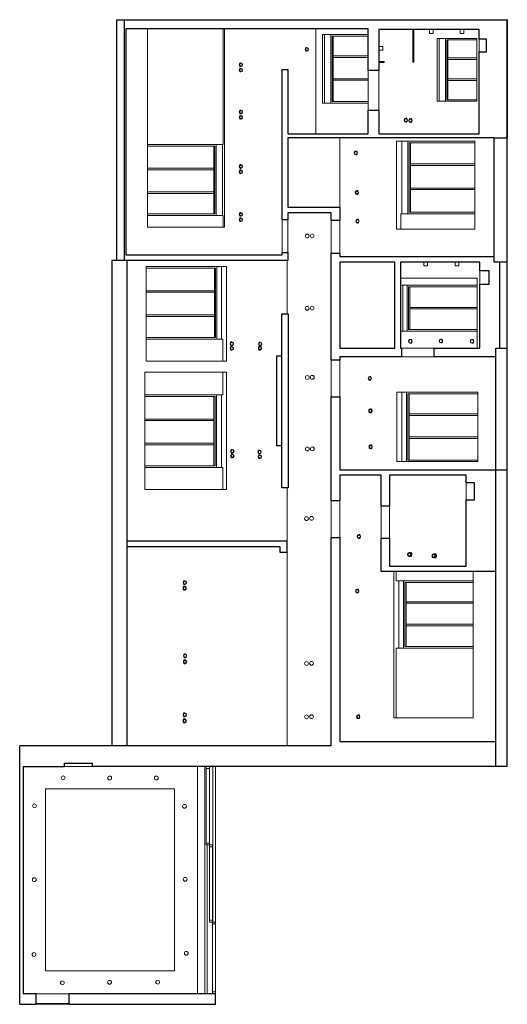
# Model space of a CAD drawing. Header units: millimetres. Extents: x -7880 to 4897, y -1412 to 24411.
import ezdxf

# ---------------------------------------------------------------- set-up
doc = ezdxf.new("R2010")
doc.units = ezdxf.units.MM
for name, color, linetype, lineweight in [('A-CLNG-____-MCUT', 7, 'Continuous', 25), ('A-CLNG-____-OTLN', 7, 'Continuous', 9), ('A-GLAZ-____-OTLN', 7, 'Continuous', 9), ('A-GLAZ-CURT-MCUT', 7, 'Continuous', 18), ('A-GLAZ-CURT-OTLN', 7, 'Continuous', 9), ('A-GLAZ-CWMG-OTLN', 7, 'Continuous', 9), ('A-WALL-____-MCUT', 7, 'Continuous', 25), ('A-WALL-____-OTLN', 7, 'Continuous', 9), ('E-LITE-EQPM-OTLN', 7, 'Continuous', 9), ('I-WALL-____-MCUT', 7, 'Continuous', 25), ('I-WALL-____-OTLN', 7, 'Continuous', 9)]:
    doc.layers.add(name, color=color, linetype=linetype, lineweight=lineweight)

# ---------------------------------------------------------------- blocks, each defined once
blk = doc.blocks.new('System Panel - Glazed 3-939093-Existing Ceiling Plan - Level 4')
at = {"layer": 'A-GLAZ-CURT-MCUT'}
for p, q in [((-427, -13), (-427, 13)), ((-427, 13), (427, 13)), ((427, 13), (427, -13)), ((427, -13), (-427, -13))]:
    blk.add_line(p, q, dxfattribs=at)
blk = doc.blocks.new('System Panel - Glazed 3-939094-Existing Ceiling Plan - Level 4')
at = {"layer": 'A-GLAZ-CURT-MCUT'}
for p, q in [((-71, -13), (-71, 13)), ((-71, 13), (71, 13)), ((71, 13), (71, -13)), ((71, -13), (-71, -13))]:
    blk.add_line(p, q, dxfattribs=at)
blk = doc.blocks.new('Rectangular Mullion - 50 x 80mm-850837-Existing Ceiling Plan - Level 4')
at = {"layer": 'A-GLAZ-CWMG-OTLN'}
for p, q in [((-2911, 4776), (-2991, 4776)), ((-2991, 4776), (-2991, 2816)), ((-2911, 2816), (-2911, 4776)), ((-2991, 2816), (-2911, 2816))]:
    blk.add_line(p, q, dxfattribs=at)
blk = doc.blocks.new('Rectangular Mullion - 50 x 80mm-850138-Existing Ceiling Plan - Level 4')
at = {"layer": 'A-GLAZ-CWMG-OTLN'}
for p, q in [((-50, -25), (-50, 55)), ((-50, 55), (0, 55)), ((0, 55), (0, -25)), ((0, -25), (-50, -25))]:
    blk.add_line(p, q, dxfattribs=at)
blk = doc.blocks.new('Rectangular Mullion - 50 x 80mm-850326-Existing Ceiling Plan - Level 4')
at = {"layer": 'A-GLAZ-CWMG-OTLN'}
for p, q in [((0, 55), (-50, 55)), ((-50, 55), (-50, -25)), ((-50, -25), (0, -25))]:
    blk.add_line(p, q, dxfattribs=at)
blk = doc.blocks.new('Rectangular Mullion - 50 x 80mm-936440-Existing Ceiling Plan - Level 4')
at = {"layer": 'A-GLAZ-CWMG-OTLN'}
for p, q in [((-2751, 696), (-2831, 696)), ((-2831, 696), (-2831, -1084)), ((-2751, -1084), (-2751, 696)), ((-2831, -1084), (-2751, -1084))]:
    blk.add_line(p, q, dxfattribs=at)
blk = doc.blocks.new('Rectangular Mullion - 50 x 80mm-V1-Existing Ceiling Plan - Level 4')
at = {"layer": 'A-GLAZ-CWMG-OTLN'}
for p, q in [((-50, -25), (-50, 55)), ((-50, 55), (0, 55)), ((0, -25), (-50, -25))]:
    blk.add_line(p, q, dxfattribs=at)
blk = doc.blocks.new('System Panel - Glazed 2-866082-Existing Ceiling Plan - Level 4')
at = {"layer": 'A-GLAZ-CURT-MCUT'}
for p, q in [((-425, 6.35), (425, 6.35)), ((-425, -6.35), (-425, 6.35)), ((425, -6.35), (425, 6.35)), ((425, -6.35), (-425, -6.35))]:
    blk.add_line(p, q, dxfattribs=at)
blk = doc.blocks.new('Downlight _01 - Type 1-800195-Existing Ceiling Plan - Level 4')
at = {"layer": 'E-LITE-EQPM-OTLN'}
for start, end in [(360, 180), (180, 360)]:
    blk.add_arc((0, 0), 50, start, end, dxfattribs=at)
blk = doc.blocks.new('Window_001 - Window_001-877151-Existing Ceiling Plan - Level 4')
at = {"layer": 'A-GLAZ-____-OTLN'}
for p, q in [((3111, 23920), (3111, 22270)), ((3275, 22270), (3275, 23920)), ((4103, 23880), (3310, 23880)), ((3310, 23880), (3310, 22310)), ((3342, 23880), (3342, 23410)), ((3342, 22310), (3342, 23880)), ((3342, 23410), (4103, 23410)), ((4103, 23370), (3342, 23370)), ((3342, 23370), (3342, 22860)), ((3342, 22860), (4103, 22860)), ((3342, 22820), (3342, 22310)), ((4103, 22820), (3342, 22820)), ((3310, 22310), (4103, 22310))]:
    blk.add_line(p, q, dxfattribs=at)
blk = doc.blocks.new('Window_001 - Window_001-877727-Existing Ceiling Plan - Level 4')
at = {"layer": 'A-GLAZ-____-OTLN'}
for p, q in [((107, 24021), (107, 22221)), ((271, 22221), (271, 24021)), ((1252, 23981), (306, 23981)), ((306, 23981), (306, 22261)), ((338, 23981), (338, 23461)), ((338, 22261), (338, 23981)), ((338, 23461), (1252, 23461)), ((1252, 23421), (338, 23421)), ((338, 23421), (338, 22861)), ((338, 22861), (1252, 22861)), ((338, 22821), (338, 22261)), ((1252, 22821), (338, 22821)), ((306, 22261), (1252, 22261))]:
    blk.add_line(p, q, dxfattribs=at)
blk = doc.blocks.new('Window_001 - Window_001-880753-Existing Ceiling Plan - Level 4')
at = {"layer": 'A-GLAZ-____-OTLN'}
for p, q in [((-2763, 21096), (-4528, 21096)), ((-2795, 20516), (-2795, 21096)), ((-2795, 21096), (-2795, 19316)), ((-2763, 19316), (-2763, 21096)), ((-2728, 21136), (-2728, 19276)), ((-2564, 19276), (-2564, 21136)), ((-4528, 20516), (-2795, 20516)), ((-2795, 20476), (-4528, 20476)), ((-2795, 19896), (-2795, 20476)), ((-4528, 19896), (-2795, 19896)), ((-2795, 19856), (-4528, 19856)), ((-2795, 19316), (-2795, 19856)), ((-4528, 19316), (-2763, 19316))]:
    blk.add_line(p, q, dxfattribs=at)
blk = doc.blocks.new('Downlight _01 - Type 1-881305-Existing Ceiling Plan - Level 4')
at = {"layer": 'E-LITE-EQPM-OTLN'}
for p, q in [((-2113, 23280), (-2082, 23280)), ((-2082, 23180), (-2113, 23180))]:
    blk.add_line(p, q, dxfattribs=at)
for major_axis, start_param, end_param in [((0, 50), 0, 3.141593), ((0, 37.3), 0, 3.141593), ((0, 50), 3.141593, 6.283185), ((0, 37.3), 3.141593, 6.283185)]:
    blk.add_ellipse((-2082, 23230), major_axis=major_axis, ratio=0.867765, start_param=start_param, end_param=end_param, dxfattribs=at)
blk = doc.blocks.new('Lighting_06 - Lighting_06-883655-Existing Ceiling Plan - Level 4')
at = {"layer": 'E-LITE-EQPM-OTLN'}
for p, q in [((2859, 24151), (2859, 24051)), ((2859, 24051), (2959, 24051)), ((2959, 24151), (2959, 24051))]:
    blk.add_line(p, q, dxfattribs=at)
blk = doc.blocks.new('Lighting_06 - Lighting_06-884727-Existing Ceiling Plan - Level 4')
at = {"layer": 'E-LITE-EQPM-OTLN'}
for p, q in [((1532, 23711), (1632, 23711)), ((1532, 23611), (1632, 23611)), ((1632, 23611), (1632, 23711))]:
    blk.add_line(p, q, dxfattribs=at)
blk = doc.blocks.new('Window_001 - Window_001-885307-Existing Ceiling Plan - Level 4')
at = {"layer": 'A-GLAZ-____-OTLN'}
for p, q in [((2130, 21221), (2130, 19321)), ((2293, 19321), (2293, 21221)), ((4050, 21181), (2328, 21181)), ((2328, 21181), (2328, 19361)), ((2360, 21181), (2360, 20628)), ((2360, 19361), (2360, 21181)), ((2360, 20628), (4050, 20628)), ((4050, 20588), (2360, 20588)), ((2360, 20588), (2360, 19995)), ((2360, 19995), (4050, 19995)), ((2360, 19955), (2360, 19361)), ((4050, 19955), (2360, 19955)), ((2328, 19361), (4050, 19361))]:
    blk.add_line(p, q, dxfattribs=at)
blk = doc.blocks.new('Downlight _01 - Type 1-885673-Existing Ceiling Plan - Level 4')
at = {"layer": 'E-LITE-EQPM-OTLN'}
for p, q in [((971, 19176), (1002, 19176)), ((1002, 19076), (971, 19076))]:
    blk.add_line(p, q, dxfattribs=at)
for major_axis, start_param, end_param in [((0, 50), 0, 3.141593), ((0, 37.3), 0, 3.141593), ((0, 50), 3.141593, 6.283185), ((0, 37.3), 3.141593, 6.283185)]:
    blk.add_ellipse((971, 19126), major_axis=major_axis, ratio=0.869495, start_param=start_param, end_param=end_param, dxfattribs=at)
blk = doc.blocks.new('Downlight _01 - Type 1-V2-Existing Ceiling Plan - Level 4')
at = {"layer": 'E-LITE-EQPM-OTLN'}
for start, end in [(360, 180), (180, 360)]:
    blk.add_arc((0, 0), 50, start, end, dxfattribs=at)
blk = doc.blocks.new('Downlight _01 - Type 1-V3-Existing Ceiling Plan - Level 4')
at = {"layer": 'E-LITE-EQPM-OTLN'}
for p, q in [((-1625, 13124), (-1594, 13124)), ((-1594, 13024), (-1625, 13024))]:
    blk.add_line(p, q, dxfattribs=at)
for major_axis, start_param, end_param in [((0, 50), 0, 3.141593), ((0, 37.3), 0, 3.141593), ((0, 50), 3.141593, 6.283185), ((0, 37.3), 3.141593, 6.283185)]:
    blk.add_ellipse((-1594, 13074), major_axis=major_axis, ratio=0.871214, start_param=start_param, end_param=end_param, dxfattribs=at)
blk = doc.blocks.new('Window_001 - Window_001-888615-Existing Ceiling Plan - Level 4')
at = {"layer": 'A-GLAZ-____-OTLN'}
for p, q in [((-2748, 17895), (-4567, 17895)), ((-2780, 17302), (-2780, 17895)), ((-2780, 17895), (-2780, 16075)), ((-2748, 16075), (-2748, 17895)), ((-2713, 17935), (-2713, 16035)), ((-2590, 16035), (-2590, 17935)), ((-4567, 17302), (-2780, 17302)), ((-2780, 17262), (-4567, 17262)), ((-2780, 16669), (-2780, 17262)), ((-4567, 16669), (-2780, 16669)), ((-2780, 16629), (-4567, 16629)), ((-2780, 16075), (-2780, 16629)), ((-4567, 16075), (-2748, 16075))]:
    blk.add_line(p, q, dxfattribs=at)
blk = doc.blocks.new('Window_001 - Window_001-888679-Existing Ceiling Plan - Level 4')
at = {"layer": 'A-GLAZ-____-OTLN'}
for p, q in [((-2758, 14530), (-4603, 14530)), ((-2790, 13937), (-2790, 14530)), ((-2790, 14530), (-2790, 12710)), ((-2758, 12710), (-2758, 14530)), ((-2724, 14570), (-2724, 12670)), ((-2591, 12670), (-2591, 14570)), ((-4603, 13937), (-2790, 13937)), ((-2790, 13897), (-4603, 13897)), ((-2790, 13304), (-2790, 13897)), ((-4603, 13304), (-2790, 13304)), ((-2790, 13264), (-4603, 13264)), ((-2790, 12710), (-2790, 13264)), ((-4603, 12710), (-2758, 12710))]:
    blk.add_line(p, q, dxfattribs=at)
blk = doc.blocks.new('Window_001 - Window_001-893403-Existing Ceiling Plan - Level 4')
at = {"layer": 'A-GLAZ-____-OTLN'}
for p, q in [((2135, 14641), (2135, 12821)), ((2258, 12821), (2258, 14641)), ((4124, 14601), (2293, 14601)), ((2293, 14601), (2293, 12861)), ((2325, 14601), (2325, 14074)), ((2325, 12861), (2325, 14601)), ((2325, 14074), (4124, 14074)), ((4124, 14034), (2325, 14034)), ((2325, 14034), (2325, 13467)), ((2325, 13467), (4124, 13467)), ((2325, 13427), (2325, 12861)), ((4124, 13427), (2325, 13427)), ((2293, 12861), (4124, 12861))]:
    blk.add_line(p, q, dxfattribs=at)
blk = doc.blocks.new('Window_003 - Window_003-893218-Existing Ceiling Plan - Level 4')
at = {"layer": 'A-GLAZ-____-OTLN'}
for p, q in [((2156, 17445), (2156, 16245)), ((2274, 16245), (2274, 17445)), ((4107, 17405), (2309, 17405)), ((2309, 17405), (2309, 16285)), ((2340, 16285), (2340, 17405)), ((2340, 16865), (4107, 16865)), ((4107, 16825), (2340, 16825)), ((2340, 16825), (2340, 16285)), ((2309, 16285), (4107, 16285))]:
    blk.add_line(p, q, dxfattribs=at)
blk = doc.blocks.new('Downlight _01 - Type 1-V4-Existing Ceiling Plan - Level 4')
at = {"layer": 'E-LITE-EQPM-OTLN'}
for p, q in [((1310, 14203), (1341, 14203)), ((1341, 14103), (1310, 14103))]:
    blk.add_line(p, q, dxfattribs=at)
for major_axis, start_param, end_param in [((0, 50), 0, 1.795196), ((0, 50), 3.141593, 6.283185), ((0, 50), 1.818301, 3.141593), ((0, 37.3), 0, 3.141593), ((0, 37.3), 3.141593, 6.283185)]:
    blk.add_ellipse((1310, 14153), major_axis=major_axis, ratio=0.869495, start_param=start_param, end_param=end_param, dxfattribs=at)
blk = doc.blocks.new('Lighting Fixtures 1 - Lighting Fixtures 1-896043-Existing Ceiling Plan - Level 4')
at = {"layer": 'E-LITE-EQPM-OTLN'}
for p, q in [((2355, 16027), (2392, 16027)), ((3157, 16034), (3194, 16034)), ((3973, 16026), (4010, 16026)), ((2392, 15927), (2355, 15927)), ((3194, 15934), (3157, 15934)), ((4010, 15926), (3973, 15926))]:
    blk.add_line(p, q, dxfattribs=at)
for centre, major_axis, start_param, end_param in [((2355, 15977), (0, 50), 4.712389, 7.853982), ((2355, 15977), (0, 46), 4.712389, 7.853982), ((3157, 15984), (0, 50), 4.712389, 7.853982), ((3157, 15984), (0, 46), 4.712389, 7.853982), ((3973, 15976), (0, 50), 4.712389, 7.853982), ((3973, 15976), (0, 46), 4.712389, 7.853982), ((2355, 15977), (0, 50), 1.570796, 4.712389), ((2355, 15977), (0, 46), 1.570796, 4.712389), ((3157, 15984), (0, 50), 1.570796, 4.712389), ((3157, 15984), (0, 46), 1.570796, 4.712389), ((3973, 15976), (0, 50), 1.570796, 4.712389), ((3973, 15976), (0, 46), 1.570796, 4.712389)]:
    blk.add_ellipse(centre, major_axis=major_axis, ratio=0.880477, start_param=start_param, end_param=end_param, dxfattribs=at)
blk = doc.blocks.new('Downlight _01 - Type 1-V5-Existing Ceiling Plan - Level 4')
at = {"layer": 'E-LITE-EQPM-OTLN'}
for p, q in [((2969, 10398), (3030, 10398)), ((3030, 10298), (2969, 10298))]:
    blk.add_line(p, q, dxfattribs=at)
for major_axis, start_param, end_param in [((0, 50), 0, 3.141593), ((0, 37.3), 0, 3.141593), ((0, 50), 3.141593, 6.283185), ((0, 37.3), 3.141593, 6.283185)]:
    blk.add_ellipse((2969, 10348), major_axis=major_axis, ratio=0.868632, start_param=start_param, end_param=end_param, dxfattribs=at)
blk = doc.blocks.new('Downlight _01 - Type 1-V6-Existing Ceiling Plan - Level 4')
at = {"layer": 'E-LITE-EQPM-OTLN'}
for p, q in [((2328, 10433), (2387, 10433)), ((2387, 10333), (2328, 10333))]:
    blk.add_line(p, q, dxfattribs=at)
for major_axis, start_param, end_param in [((0, 50), 0, 3.141593), ((0, 37.3), 0, 3.141593), ((0, 50), 3.141593, 6.283185), ((0, 37.3), 3.141593, 6.283185)]:
    blk.add_ellipse((2328, 10383), major_axis=major_axis, ratio=0.868632, start_param=start_param, end_param=end_param, dxfattribs=at)
blk = doc.blocks.new('Downlight _01 - Type 1-V7-Existing Ceiling Plan - Level 4')
at = {"layer": 'E-LITE-EQPM-OTLN'}
for p, q in [((1008, 10905), (1039, 10905)), ((1039, 10805), (1008, 10805))]:
    blk.add_line(p, q, dxfattribs=at)
for major_axis, start_param, end_param in [((0, 50), 0, 3.141593), ((0, 37.3), 0, 3.141593), ((0, 50), 3.141593, 6.283185), ((0, 37.3), 3.141593, 6.283185)]:
    blk.add_ellipse((1008, 10855), major_axis=major_axis, ratio=0.868632, start_param=start_param, end_param=end_param, dxfattribs=at)
blk = doc.blocks.new('Window_001 - Window_001-897937-Existing Ceiling Plan - Level 4')
at = {"layer": 'A-GLAZ-____-OTLN'}
for p, q in [((2053, 9690), (2053, 7930)), ((2176, 7930), (2176, 9690)), ((4005, 9650), (2211, 9650)), ((2211, 9650), (2211, 7970)), ((2243, 9650), (2243, 9144)), ((2243, 7970), (2243, 9650)), ((2243, 9144), (4005, 9144)), ((4005, 9104), (2243, 9104)), ((2243, 9104), (2243, 8557)), ((2243, 8557), (4005, 8557)), ((2243, 8517), (2243, 7970)), ((4005, 8517), (2243, 8517)), ((2211, 7970), (4005, 7970))]:
    blk.add_line(p, q, dxfattribs=at)
blk = doc.blocks.new('Rectangular Mullion - 50 x 80mm-936437-Existing Ceiling Plan - Level 4')
at = {"layer": 'A-GLAZ-CWMG-OTLN'}
for p, q in [((-2831, 2716), (-2911, 2716)), ((-2911, 2716), (-2911, 796)), ((-2831, 796), (-2831, 2716)), ((-2911, 796), (-2831, 796))]:
    blk.add_line(p, q, dxfattribs=at)
blk = doc.blocks.new('Rectangular Mullion - 50 x 80mm-V8-Existing Ceiling Plan - Level 4')
at = {"layer": 'A-GLAZ-CWMG-OTLN'}
for p, q in [((0, 55), (-50, 55)), ((-50, 55), (-50, -25)), ((0, -25), (0, 55)), ((-50, -25), (0, -25))]:
    blk.add_line(p, q, dxfattribs=at)

msp = doc.modelspace()

# ---------------------------------------------------------------- linework, layer by layer
at = {"layer": 'A-CLNG-____-MCUT'}
for p, q in [((-5339, 18091), (-5339, 24411)), ((-5339, 24411), (-5138, 24411)), ((4892, 24411), (4897, 24411)), ((4557, 18051), (4557, 21311)), ((4557, 21311), (4897, 21311)), ((-5073, 18091), (-5469, 18091)), ((-5469, 18091), (-5469, 5366)), ((-5073, 18091), (-5073, 5366)), ((4897, 18051), (4557, 18051)), ((4601, 12601), (4601, 15796)), ((4601, 15796), (4897, 15796)), ((4594, 4826), (4594, 12601)), ((4594, 12601), (4897, 12601)), ((4897, 4826), (4594, 4826))]:
    msp.add_line(p, q, dxfattribs=at)
at = {"layer": 'A-CLNG-____-OTLN'}
for p, q in [((-4528, 24171), (-4528, 18972)), ((-2550, 21136), (-2551, 24171)), ((-2515, 18972), (-2515, 24171)), ((-123, 21421), (-123, 24171)), ((1252, 24021), (58, 24021)), ((58, 24021), (58, 22221)), ((107, 22221), (107, 24021)), ((4103, 23920), (3061, 23920)), ((3061, 23920), (3061, 22270)), ((3111, 22270), (3111, 23920)), ((4103, 22270), (4103, 23920)), ((58, 22221), (1252, 22221)), ((3061, 22270), (4103, 22270)), ((506, 19496), (506, 21311)), ((1998, 21221), (1998, 18919)), ((4050, 21221), (1998, 21221)), ((2130, 19321), (2130, 21221)), ((4050, 18919), (4050, 21221)), ((-4528, 21136), (-2550, 21136)), ((-2564, 21136), (-2564, 19276)), ((-2550, 19276), (-4528, 19276)), ((-2551, 18972), (-2550, 19276)), ((4050, 19321), (2105, 19321)), ((2105, 19321), (2105, 18919)), ((-4528, 18972), (-2515, 18972)), ((1998, 18919), (4050, 18919)), ((-867, 18091), (-867, 16696)), ((-2459, 17935), (-4567, 17935)), ((-4567, 17935), (-4567, 15455)), ((-2590, 17935), (-2590, 16035)), ((-2459, 15455), (-2459, 17935)), ((4107, 17636), (2097, 17636)), ((4107, 15796), (4107, 17636)), ((2111, 16245), (2111, 17445)), ((2111, 17445), (4107, 17445)), ((2156, 16245), (2156, 17445)), ((-2553, 16035), (-4567, 16035)), ((-2553, 16035), (-2553, 15455)), ((4107, 16245), (2111, 16245)), ((-4567, 15455), (-2459, 15455)), ((-2460, 15169), (-4603, 15169)), ((-4603, 15169), (-4603, 12086)), ((-2554, 15169), (-2554, 14570)), ((-2460, 12086), (-2460, 15169)), ((-4603, 14570), (-2554, 14570)), ((-2591, 14570), (-2591, 12670)), ((2003, 14641), (2003, 12821)), ((4124, 14641), (2003, 14641)), ((2135, 12821), (2135, 14641)), ((4124, 12821), (4124, 14641)), ((-2554, 12670), (-4603, 12670)), ((-2554, 12670), (-2554, 12086)), ((2003, 12821), (4124, 12821)), ((-4603, 12086), (-2460, 12086)), ((-867, 12136), (-867, 5366)), ((1920, 9941), (1920, 6101)), ((1988, 9941), (1988, 9690)), ((4005, 6101), (4005, 9941)), ((1988, 9690), (4005, 9690)), ((2053, 7930), (2053, 9690)), ((4005, 7930), (1988, 7930)), ((1988, 7930), (1988, 6101)), ((1920, 6101), (4005, 6101)), ((-3219, 4826), (-3219, -1134)), ((-3031, -1134), (-3031, 4826)), ((-7206, 4236), (-7206, -534)), ((-3826, 4236), (-7206, 4236)), ((-3826, -534), (-3826, 4236)), ((-2966, 2766), (-2966, -1134)), ((-7206, -534), (-3826, -534))]:
    msp.add_line(p, q, dxfattribs=at)
at = {"layer": 'A-CLNG-____-OTLN', "flags": 128}
for points in [[(2356, 10433), (2366, 10432), (2374, 10428)], [(2374, 10338), (2366, 10335), (2356, 10333)], [(2376, 10427), (2384, 10421), (2389, 10414)], [(2389, 10352), (2384, 10346), (2376, 10339)], [(2390, 10413), (2391, 10411), (2396, 10401), (2398, 10396)], [(2398, 10370), (2396, 10365), (2391, 10355), (2390, 10353)], [(2398, 10393), (2399, 10389), (2399, 10377), (2398, 10373)], [(2999, 10398), (3010, 10397), (3017, 10394)], [(3019, 10393), (3028, 10386), (3033, 10380)], [(3034, 10379), (3035, 10377), (3040, 10366), (3041, 10361)], [(3041, 10336), (3040, 10331), (3035, 10320), (3034, 10318)], [(3042, 10358), (3042, 10354), (3042, 10342), (3042, 10339)], [(3017, 10303), (3010, 10300), (2999, 10298)], [(3033, 10317), (3028, 10311), (3019, 10304)]]:
    msp.add_lwpolyline(points, dxfattribs=at)
at = {"layer": 'A-CLNG-____-OTLN'}
for centre, start, end in [((-348, 18736), 360, 180), ((-348, 18736), 180, 360), ((-218, 18741), 360, 180), ((-218, 18741), 180, 360), ((-348, 16841), 360, 180), ((-348, 16841), 180, 360), ((-218, 16846), 360, 180), ((-218, 16846), 180, 360), ((-343, 15026), 360, 180), ((-343, 15026), 180, 360), ((-213, 15031), 360, 180), ((-213, 15031), 180, 360), ((-343, 13151), 360, 180), ((-213, 13156), 360, 180), ((-343, 13151), 180, 360), ((-213, 13156), 180, 360), ((-363, 11326), 360, 180), ((-233, 11331), 360, 180), ((-363, 11326), 180, 360), ((-233, 11331), 180, 360), ((-363, 7526), 360, 180), ((-363, 7526), 180, 360), ((-233, 7531), 360, 180), ((-233, 7531), 180, 360), ((-363, 6126), 360, 180), ((-363, 6126), 180, 360), ((-233, 6131), 360, 180), ((-233, 6131), 180, 360), ((-6741, 4526), 0, 180), ((-6741, 4526), 180, 0), ((-5521, 4521), 360, 180), ((-5521, 4521), 180, 360), ((-4301, 4521), 0, 180), ((-4301, 4521), 180, 360), ((-7492, 3794), 0, 180), ((-7492, 3794), 180, 360), ((-3561, 3781), 0, 180), ((-3561, 3781), 180, 360), ((-7498, 1856), 0, 180), ((-7498, 1856), 180, 0), ((-3546, 1866), 0, 180), ((-3546, 1866), 180, 360), ((-7505, -108), 0, 180), ((-7505, -108), 180, 360), ((-3516, -74), 0, 180), ((-3516, -74), 180, 360), ((-6761, -851), 0, 180), ((-6761, -851), 180, 360), ((-5525, -835), 0, 180), ((-5525, -835), 180, 360), ((-4263, -832), 0, 180), ((-4263, -832), 180, 360)]:
    msp.add_arc(centre, 50, start, end, dxfattribs=at)
for centre, ratio, start_param, end_param in [((-354, 23632), 0.867765, 0, 3.141593), ((-354, 23632), 0.867765, 3.141593, 6.283185), ((-2082, 23230), 0.867765, 0, 3.141593), ((-2082, 23230), 0.867765, 3.141593, 6.283185), ((-2082, 23090), 0.867765, 0, 3.141593), ((-2082, 23090), 0.867765, 3.141593, 6.283185), ((-2082, 21990), 0.867765, 0, 3.141593), ((-2082, 21990), 0.867765, 3.141593, 6.283185), ((-2082, 21850), 0.867765, 0, 3.141593), ((-2082, 21850), 0.867765, 3.141593, 6.283185), ((2238, 21774), 0.867765, 0, 3.141593), ((2238, 21774), 0.867765, 3.141593, 6.283185), ((2360, 21766), 0.867765, 0, 3.141593), ((2360, 21766), 0.867765, 5.904545, 6.283185), ((2360, 21766), 0.867765, 3.141593, 3.614827), ((2360, 21766), 0.867765, 3.618563, 5.875466), ((929, 20916), 0.869495, 0, 3.141593), ((929, 20916), 0.869495, 3.141593, 6.283185), ((-2082, 20560), 0.867765, 0, 3.141593), ((-2082, 20420), 0.867765, 0, 3.141593), ((-2082, 20560), 0.867765, 3.141593, 6.283185), ((-2082, 20420), 0.867765, 3.141593, 6.283185), ((958, 19876), 0.869495, 0, 3.141593), ((958, 19876), 0.869495, 3.141593, 6.283185), ((-2082, 19305), 0.867765, 0, 3.141593), ((-2082, 19165), 0.867765, 0, 3.141593), ((-2082, 19305), 0.867765, 3.141593, 6.283185), ((-2082, 19165), 0.867765, 3.141593, 6.283185), ((971, 19126), 0.869495, 0, 3.141593), ((971, 19126), 0.869495, 3.141593, 6.283185), ((2360, 15977), 0.880477, 4.712389, 6.283185), ((3163, 15984), 0.880477, 4.712389, 6.283185), ((3979, 15976), 0.880477, 4.712389, 6.283185), ((-2321, 15911), 0.871214, 0, 3.141593), ((-2320, 15791), 0.871214, 0, 3.141593), ((-2321, 15911), 0.871214, 3.141593, 6.283185), ((-2320, 15791), 0.871214, 3.141593, 6.283185), ((-1582, 15795), 0.871214, 0, 3.141593), ((-1580, 15905), 0.871214, 0, 3.141593), ((-1582, 15795), 0.871214, 3.141593, 6.283185), ((-1580, 15905), 0.871214, 3.141593, 6.283185), ((2360, 15977), 0.880477, 3.141593, 4.712389), ((3163, 15984), 0.880477, 3.141593, 4.712389), ((3979, 15976), 0.880477, 3.141593, 4.712389), ((1294, 15004), 0.869495, 0, 3.141593), ((1294, 15004), 0.869495, 3.141593, 6.283185), ((1310, 14153), 0.869495, 0, 3.141593), ((1310, 14153), 0.869495, 4.475097, 6.283185), ((1310, 14153), 0.869495, 3.141593, 4.466425), ((1317, 13210), 0.869495, 0, 3.141593), ((1317, 13210), 0.869495, 3.141593, 6.283185), ((-2307, 13091), 0.871214, 0, 3.141593), ((-2306, 12968), 0.871214, 0, 3.141593), ((-2307, 13091), 0.871214, 3.141593, 6.283185), ((-2306, 12968), 0.871214, 3.141593, 6.283185), ((-1594, 13074), 0.871214, 0, 3.141593), ((-1587, 12949), 0.871214, 0, 3.141593), ((-1594, 13074), 0.871214, 3.141593, 6.283185), ((-1587, 12949), 0.871214, 3.141593, 6.283185), ((1008, 10855), 0.868632, 0, 3.141593), ((1008, 10855), 0.868632, 3.141593, 6.283185), ((-3553, 9648), 0.871214, 0, 3.141593), ((-3553, 9648), 0.871214, 3.141593, 6.283185), ((-3555, 9501), 0.871214, 0, 3.141593), ((-3555, 9501), 0.871214, 3.141593, 6.283185), ((964, 9426), 0.868632, 0, 3.141593), ((964, 9426), 0.868632, 3.141593, 6.283185), ((-3545, 7728), 0.871214, 0, 3.141593), ((-3545, 7728), 0.871214, 3.141593, 6.283185), ((-3547, 7571), 0.871214, 0, 3.141593), ((-3547, 7571), 0.871214, 3.141593, 6.283185), ((-3553, 6178), 0.871214, 0, 3.141593), ((-3553, 6178), 0.871214, 3.141593, 6.283185), ((-3555, 6021), 0.871214, 0, 3.141593), ((-3555, 6021), 0.871214, 3.141593, 6.283185), ((992, 6131), 0.868632, 0, 3.141593), ((992, 6131), 0.868632, 3.141593, 6.283185)]:
    msp.add_ellipse(centre, major_axis=(0, 50), ratio=ratio, start_param=start_param, end_param=end_param, dxfattribs=at)
at = {"layer": 'A-WALL-____-MCUT'}
for p, q in [((-5138, 18091), (-5138, 24411)), ((-5138, 24411), (4892, 24411)), ((4892, 24411), (4892, 21311)), ((4897, 4826), (4897, 24411)), ((-5103, 24171), (-5103, 18241)), ((1252, 24171), (-5103, 24171)), ((1252, 23078), (1252, 24171)), ((4157, 24151), (1532, 24151)), ((1532, 24151), (1532, 23078)), ((4157, 23902), (4157, 24151)), ((4351, 23902), (4157, 23902)), ((4351, 23564), (4351, 23902)), ((4157, 21421), (4157, 23564)), ((4157, 23564), (4351, 23564)), ((-1003, 19161), (-1003, 23106)), ((-1003, 23106), (-853, 23106)), ((-853, 23106), (-853, 21421)), ((1532, 23078), (1252, 23078)), ((1252, 21421), (1252, 22038)), ((1252, 22038), (1532, 22038)), ((1532, 22038), (1532, 21421)), ((-853, 21421), (1252, 21421)), ((-853, 21311), (-853, 19496)), ((4557, 21311), (-853, 21311)), ((1532, 21421), (4157, 21421)), ((-853, 19496), (506, 19496)), ((506, 19496), (506, 19148)), ((-853, 19161), (-1003, 19161)), ((-853, 19346), (-853, 19161)), ((286, 19346), (-853, 19346)), ((286, 19148), (286, 19346)), ((506, 19148), (286, 19148)), ((-5103, 18241), (-1003, 18241)), ((-853, 18091), (-5073, 18091)), ((-1003, 18241), (-1003, 18301)), ((-1003, 18301), (-853, 18301)), ((-853, 18301), (-853, 18091)), ((286, 15478), (286, 18288)), ((286, 18288), (506, 18288)), ((506, 18288), (506, 18201)), ((506, 18201), (4557, 18201)), ((506, 18051), (506, 15796)), ((1947, 18051), (506, 18051)), ((1947, 15796), (1947, 18051)), ((4177, 18051), (2097, 18051)), ((2097, 18051), (2097, 15796)), ((4177, 17826), (4177, 18051)), ((4420, 17826), (4177, 17826)), ((4420, 17471), (4420, 17826)), ((4696, 18051), (4696, 15796)), ((4177, 15796), (4177, 17471)), ((4177, 17471), (4420, 17471)), ((-1015, 12136), (-1015, 16696)), ((-1015, 16696), (-845, 16696)), ((-845, 16696), (-845, 12136)), ((-1145, 13236), (-1145, 15591)), ((-1145, 15591), (-1015, 15591)), ((506, 15571), (506, 15478)), ((4601, 15571), (4177, 15571)), ((506, 15478), (286, 15478)), ((286, 11788), (286, 14518)), ((286, 14518), (506, 14518)), ((506, 14518), (506, 12601)), ((-1015, 13236), (-1145, 13236)), ((506, 12601), (4594, 12601)), ((506, 12461), (506, 11788)), ((1592, 12461), (506, 12461)), ((1592, 11651), (1592, 12461)), ((3817, 12461), (1812, 12461)), ((1812, 12461), (1812, 11651)), ((3817, 12261), (3817, 12461)), ((4035, 12261), (3817, 12261)), ((4035, 11816), (4035, 12261)), ((-845, 12136), (-1015, 12136)), ((506, 11788), (286, 11788)), ((1812, 11651), (1592, 11651)), ((3817, 10081), (3817, 11816)), ((3817, 11816), (4035, 11816)), ((-5073, 10739), (-878, 10739)), ((-1058, 10589), (-5073, 10589)), ((-1058, 10439), (-1058, 10589)), ((-878, 10739), (-878, 10439)), ((286, 5366), (286, 10828)), ((286, 10828), (506, 10828)), ((506, 10828), (506, 5481)), ((1592, 9941), (1592, 10811)), ((1592, 10811), (1812, 10811)), ((1812, 10811), (1812, 10081)), ((-878, 10439), (-1058, 10439)), ((1812, 10081), (3817, 10081)), ((4594, 9941), (1592, 9941)), ((506, 5481), (4594, 5481)), ((286, 5366), (-7880, 5366)), ((-7880, -1412), (-7880, 5366)), ((-6706, 4912), (-5976, 4912)), ((-6706, 4826), (-6706, 4912)), ((-5976, 4826), (-5976, 4912)), ((-7786, 4826), (-7786, -1134)), ((-7786, 4826), (-6706, 4826)), ((4594, 4826), (-5976, 4826)), ((-7446, -1134), (-7786, -1134)), ((-7446, -1412), (-7446, -1134)), ((-2751, -1134), (-6586, -1134)), ((-6586, -1412), (-6586, -1134)), ((-2751, -1412), (-2751, -1134)), ((-7880, -1412), (-7446, -1412)), ((-6586, -1412), (-2751, -1412))]:
    msp.add_line(p, q, dxfattribs=at)
at = {"layer": 'A-WALL-____-OTLN'}
for p, q in [((4157, 23902), (4157, 23564)), ((1252, 23078), (1252, 22038)), ((1532, 22038), (1532, 23078)), ((-1003, 19161), (-1003, 18301)), ((-853, 18301), (-853, 19161)), ((286, 19148), (286, 18288)), ((506, 18288), (506, 19148)), ((4177, 17826), (4177, 17471)), ((286, 15478), (286, 14518)), ((506, 14518), (506, 15478)), ((3817, 12261), (3817, 11816)), ((286, 11788), (286, 10828)), ((506, 10828), (506, 11788)), ((1592, 11651), (1592, 10811)), ((1812, 10811), (1812, 11651)), ((-5978, 4912), (-5978, 4826)), ((-6706, 4826), (-5976, 4826)), ((-2821, 4826), (-2821, 746)), ((-2751, 746), (-2751, 4826)), ((-6586, -1134), (-7446, -1134)), ((-7446, -1412), (-6586, -1412))]:
    msp.add_line(p, q, dxfattribs=at)
at = {"layer": 'I-WALL-____-MCUT'}
for p, q in [((506, 15796), (1947, 15796)), ((2097, 15796), (2122, 15796)), ((2122, 15796), (2122, 15571)), ((2982, 15796), (4177, 15796)), ((2982, 15571), (2982, 15796)), ((2122, 15571), (506, 15571)), ((4177, 15571), (2982, 15571))]:
    msp.add_line(p, q, dxfattribs=at)
at = {"layer": 'I-WALL-____-OTLN'}
for p, q in [((2982, 15796), (2122, 15796)), ((2122, 15571), (2982, 15571))]:
    msp.add_line(p, q, dxfattribs=at)

# ---------------------------------------------------------------- block references
at = {"layer": 'A-GLAZ-____-OTLN'}
for name in ['Window_001 - Window_001-877727-Existing Ceiling Plan - Level 4', 'Window_001 - Window_001-877151-Existing Ceiling Plan - Level 4', 'Window_001 - Window_001-885307-Existing Ceiling Plan - Level 4', 'Window_001 - Window_001-880753-Existing Ceiling Plan - Level 4', 'Window_001 - Window_001-888615-Existing Ceiling Plan - Level 4', 'Window_003 - Window_003-893218-Existing Ceiling Plan - Level 4', 'Window_001 - Window_001-888679-Existing Ceiling Plan - Level 4', 'Window_001 - Window_001-893403-Existing Ceiling Plan - Level 4', 'Window_001 - Window_001-897937-Existing Ceiling Plan - Level 4']:
    msp.add_blockref(name, (0, 0), dxfattribs=at)
at = {"layer": 'A-GLAZ-CURT-OTLN'}
for name, p, rotation in [('System Panel - Glazed 3-939093-Existing Ceiling Plan - Level 4', (2437, 23724), 89.99999999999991), ('System Panel - Glazed 3-939094-Existing Ceiling Plan - Level 4', (1603, 23298), 180)]:
    msp.add_blockref(name, p, dxfattribs=dict(at, rotation=rotation))
at = {"layer": 'A-GLAZ-CURT-OTLN', "lineweight": 18, "rotation": 180}
msp.add_blockref('System Panel - Glazed 2-866082-Existing Ceiling Plan - Level 4', (-7016, -1401), dxfattribs=at)
at = {"layer": 'A-GLAZ-CWMG-OTLN', "extrusion": (0, 0, -1), "rotation": 90.0000000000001}
for name, p in [('Rectangular Mullion - 50 x 80mm-850326-Existing Ceiling Plan - Level 4', (2966, 4826)), ('Rectangular Mullion - 50 x 80mm-V8-Existing Ceiling Plan - Level 4', (2886, 2766)), ('Rectangular Mullion - 50 x 80mm-V8-Existing Ceiling Plan - Level 4', (2806, 746))]:
    msp.add_blockref(name, p, dxfattribs=at)
at = {"layer": 'A-GLAZ-CWMG-OTLN'}
for name in ['Rectangular Mullion - 50 x 80mm-850837-Existing Ceiling Plan - Level 4', 'Rectangular Mullion - 50 x 80mm-936437-Existing Ceiling Plan - Level 4', 'Rectangular Mullion - 50 x 80mm-936440-Existing Ceiling Plan - Level 4']:
    msp.add_blockref(name, (0, 0), dxfattribs=at)
at = {"layer": 'A-GLAZ-CWMG-OTLN', "rotation": 269.9999999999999}
for name, p in [('Rectangular Mullion - 50 x 80mm-850138-Existing Ceiling Plan - Level 4', (-2966, 2766)), ('Rectangular Mullion - 50 x 80mm-850138-Existing Ceiling Plan - Level 4', (-2886, 746)), ('Rectangular Mullion - 50 x 80mm-V1-Existing Ceiling Plan - Level 4', (-2806, -1134))]:
    msp.add_blockref(name, p, dxfattribs=at)
at = {"layer": 'E-LITE-EQPM-OTLN'}
for name, p in [('Lighting_06 - Lighting_06-883655-Existing Ceiling Plan - Level 4', (0, 0)), ('Lighting_06 - Lighting_06-883655-Existing Ceiling Plan - Level 4', (800, 0)), ('Downlight _01 - Type 1-881305-Existing Ceiling Plan - Level 4', (1728, 402)), ('Lighting_06 - Lighting_06-884727-Existing Ceiling Plan - Level 4', (0, 0)), ('Downlight _01 - Type 1-881305-Existing Ceiling Plan - Level 4', (0, 0)), ('Downlight _01 - Type 1-881305-Existing Ceiling Plan - Level 4', (0, -140)), ('Downlight _01 - Type 1-881305-Existing Ceiling Plan - Level 4', (0, -1240)), ('Downlight _01 - Type 1-881305-Existing Ceiling Plan - Level 4', (0, -1380)), ('Downlight _01 - Type 1-885673-Existing Ceiling Plan - Level 4', (-42, 1790)), ('Downlight _01 - Type 1-881305-Existing Ceiling Plan - Level 4', (0, -2670)), ('Downlight _01 - Type 1-881305-Existing Ceiling Plan - Level 4', (0, -2810)), ('Downlight _01 - Type 1-885673-Existing Ceiling Plan - Level 4', (-13, 751)), ('Downlight _01 - Type 1-881305-Existing Ceiling Plan - Level 4', (0, -3925)), ('Downlight _01 - Type 1-881305-Existing Ceiling Plan - Level 4', (0, -4065)), ('Downlight _01 - Type 1-885673-Existing Ceiling Plan - Level 4', (0, 0)), ('Downlight _01 - Type 1-V2-Existing Ceiling Plan - Level 4', (-218, 18741)), ('Lighting_06 - Lighting_06-883655-Existing Ceiling Plan - Level 4', (-151, -6100)), ('Lighting_06 - Lighting_06-883655-Existing Ceiling Plan - Level 4', (669, -6100)), ('Downlight _01 - Type 1-V2-Existing Ceiling Plan - Level 4', (-348, 16841)), ('Lighting Fixtures 1 - Lighting Fixtures 1-896043-Existing Ceiling Plan - Level 4', (0, 0)), ('Downlight _01 - Type 1-V3-Existing Ceiling Plan - Level 4', (-727, 2837)), ('Downlight _01 - Type 1-V3-Existing Ceiling Plan - Level 4', (-726, 2717)), ('Downlight _01 - Type 1-V3-Existing Ceiling Plan - Level 4', (12, 2721)), ('Downlight _01 - Type 1-V3-Existing Ceiling Plan - Level 4', (14, 2832)), ('Downlight _01 - Type 1-V2-Existing Ceiling Plan - Level 4', (-343, 15026)), ('Downlight _01 - Type 1-V2-Existing Ceiling Plan - Level 4', (-213, 15031)), ('Downlight _01 - Type 1-885673-Existing Ceiling Plan - Level 4', (323, -4121)), ('Downlight _01 - Type 1-V4-Existing Ceiling Plan - Level 4', (0, 0)), ('Downlight _01 - Type 1-V2-Existing Ceiling Plan - Level 4', (-343, 13151)), ('Downlight _01 - Type 1-V2-Existing Ceiling Plan - Level 4', (-213, 13156)), ('Downlight _01 - Type 1-885673-Existing Ceiling Plan - Level 4', (346, -5916)), ('Downlight _01 - Type 1-V3-Existing Ceiling Plan - Level 4', (-713, 17)), ('Downlight _01 - Type 1-V3-Existing Ceiling Plan - Level 4', (-712, -106)), ('Downlight _01 - Type 1-V3-Existing Ceiling Plan - Level 4', (0, 0)), ('Downlight _01 - Type 1-V3-Existing Ceiling Plan - Level 4', (7, -125)), ('Downlight _01 - Type 1-V2-Existing Ceiling Plan - Level 4', (-363, 11326)), ('Downlight _01 - Type 1-V7-Existing Ceiling Plan - Level 4', (0, 0)), ('Downlight _01 - Type 1-V6-Existing Ceiling Plan - Level 4', (0, 0)), ('Downlight _01 - Type 1-V5-Existing Ceiling Plan - Level 4', (0, 0)), ('Downlight _01 - Type 1-V3-Existing Ceiling Plan - Level 4', (-1959, -3426)), ('Downlight _01 - Type 1-V3-Existing Ceiling Plan - Level 4', (-1961, -3573)), ('Downlight _01 - Type 1-V7-Existing Ceiling Plan - Level 4', (-44, -1429)), ('Downlight _01 - Type 1-V3-Existing Ceiling Plan - Level 4', (-1951, -5346)), ('Downlight _01 - Type 1-V3-Existing Ceiling Plan - Level 4', (-1952, -5503)), ('Downlight _01 - Type 1-V2-Existing Ceiling Plan - Level 4', (-363, 7526)), ('Downlight _01 - Type 1-V3-Existing Ceiling Plan - Level 4', (-1959, -6896)), ('Downlight _01 - Type 1-V3-Existing Ceiling Plan - Level 4', (-1961, -7053)), ('Downlight _01 - Type 1-V2-Existing Ceiling Plan - Level 4', (-233, 6131)), ('Downlight _01 - Type 1-V7-Existing Ceiling Plan - Level 4', (-16, -4725)), ('Downlight _01 - Type 1-800195-Existing Ceiling Plan - Level 4', (-6741, 4526)), ('Downlight _01 - Type 1-800195-Existing Ceiling Plan - Level 4', (-5521, 4521)), ('Downlight _01 - Type 1-800195-Existing Ceiling Plan - Level 4', (-4301, 4521)), ('Downlight _01 - Type 1-800195-Existing Ceiling Plan - Level 4', (-7492, 3794)), ('Downlight _01 - Type 1-800195-Existing Ceiling Plan - Level 4', (-3561, 3781)), ('Downlight _01 - Type 1-800195-Existing Ceiling Plan - Level 4', (-7498, 1856)), ('Downlight _01 - Type 1-800195-Existing Ceiling Plan - Level 4', (-3546, 1866)), ('Downlight _01 - Type 1-800195-Existing Ceiling Plan - Level 4', (-7505, -108)), ('Downlight _01 - Type 1-800195-Existing Ceiling Plan - Level 4', (-3516, -74)), ('Downlight _01 - Type 1-800195-Existing Ceiling Plan - Level 4', (-6761, -851)), ('Downlight _01 - Type 1-800195-Existing Ceiling Plan - Level 4', (-5525, -835)), ('Downlight _01 - Type 1-800195-Existing Ceiling Plan - Level 4', (-4263, -832))]:
    msp.add_blockref(name, p, dxfattribs=at)
at = {"layer": 'E-LITE-EQPM-OTLN', "rotation": 180}
for p in [(156, 45004), (277, 44996)]:
    msp.add_blockref('Downlight _01 - Type 1-881305-Existing Ceiling Plan - Level 4', p, dxfattribs=at)

doc.saveas('drawing.dxf')
